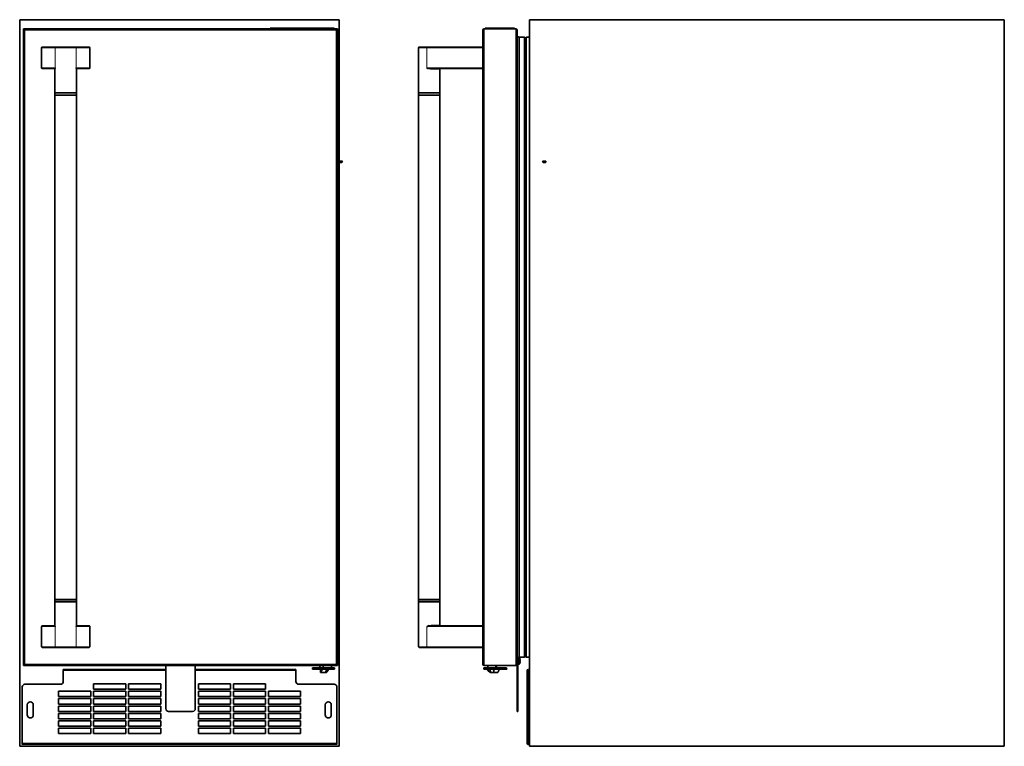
# Model space of a CAD drawing. Extents: x 9.5 to 55.4, y -5.9 to 61.1.
# Tile 1 of 2: x 9.5 to 55.4, y -5.9 to 27.9. Entities that reach past the tile are written whole.
import ezdxf

# ---------------------------------------------------------------- set-up
doc = ezdxf.new("R2010")
doc.units = 0
doc.header["$MEASUREMENT"] = 0

msp = doc.modelspace()

# ---------------------------------------------------------------- linework, layer by layer
at = {"color": 7, "lineweight": 35}
for p, q in [((9.482, 27.905), (9.482, -5.927)), ((9.482, 27.905), (24.362, 27.905)), ((24.365, 27.905), (24.362, 27.905)), ((24.362, -5.927), (24.362, 27.905)), ((24.365, 21.309), (24.365, 27.905)), ((55.353, 27.905), (33.228, 27.905)), ((33.228, -5.927), (33.228, 27.905)), ((55.353, -5.927), (55.353, 27.905)), ((55.356, 27.905), (55.353, 27.905)), ((55.356, 27.905), (55.356, -5.927)), ((9.661, -2.165), (9.661, 27.475)), ((9.661, 27.475), (9.691, 27.475)), ((9.701, 27.475), (24.241, 27.475)), ((9.701, 27.445), (9.701, 27.475)), ((21.408, 27.505), (21.158, 27.505)), ((21.158, 27.475), (21.158, 27.505)), ((21.408, 27.505), (23.878, 27.505)), ((24.128, 27.505), (23.878, 27.505)), ((24.128, 27.505), (24.128, 27.475)), ((24.241, 27.475), (24.241, 27.445)), ((24.281, 27.475), (24.251, 27.475)), ((24.281, 27.475), (24.281, -2.165)), ((31.063, 27.416), (31.063, 27.415)), ((31.063, -2.105), (31.063, 27.415)), ((31.123, 27.475), (32.593, 27.475)), ((31.418, 27.505), (31.168, 27.505)), ((31.168, 27.475), (31.168, 27.505)), ((31.418, 27.505), (32.288, 27.505)), ((32.538, 27.505), (32.288, 27.505)), ((32.538, 27.505), (32.538, 27.475)), ((32.649, 27.415), (32.653, 27.415)), ((32.653, 27.415), (32.653, 27.397)), ((32.653, 27.397), (32.653, -2.086)), ((32.76, 27.095), (32.659, 27.126)), ((32.979, 27.095), (32.76, 27.095)), ((32.76, -1.785), (32.76, 27.095)), ((33.085, -1.77), (33.085, 27.08)), ((33.228, 27.095), (33.1, 27.095)), ((10.53, 26.63), (11.167, 26.63)), ((11.167, 26.63), (12.08, 26.63)), ((12.08, 26.63), (12.718, 26.63)), ((28.093, 26.63), (28.452, 26.63)), ((28.452, 26.63), (31.063, 26.63)), ((31.063, 26.63), (31.063, 26.6)), ((33.041, -1.723), (33.041, 27.033)), ((33.07, 26.901), (33.041, 26.901)), ((10.499, 26.6), (10.499, 25.66)), ((12.749, 25.66), (12.749, 26.6)), ((28.063, 24.505), (28.063, 26.6)), ((31.063, 25.66), (31.063, 26.6)), ((10.53, 25.63), (11.109, 25.63)), ((11.124, 25.621), (11.124, 24.505)), ((11.129, 25.643), (11.127, 25.639)), ((11.131, 25.648), (11.129, 25.643)), ((12.124, 25.621), (12.124, 24.505)), ((12.718, 25.63), (12.138, 25.63)), ((28.52, 25.634), (28.503, 25.639)), ((28.543, 25.644), (28.516, 25.648)), ((31.063, 25.63), (28.69, 25.63)), ((29.063, 24.505), (29.063, 25.6)), ((31.063, 25.63), (31.063, 25.66)), ((11.124, 24.505), (12.124, 24.505)), ((12.124, 24.495), (11.124, 24.495)), ((11.124, 24.495), (11.124, 24.395)), ((11.124, 24.395), (11.624, 24.395)), ((11.124, 24.395), (11.124, 0.915)), ((11.124, 24.395), (12.124, 24.395)), ((11.311, 24.505), (11.311, 24.495)), ((11.624, 24.395), (12.124, 24.395)), ((11.936, 24.505), (11.936, 24.495)), ((12.124, 24.495), (12.124, 24.395)), ((12.124, 24.395), (12.124, 0.915)), ((28.063, 24.505), (28.563, 24.505)), ((28.563, 24.495), (28.063, 24.495)), ((28.063, 24.395), (28.063, 24.495)), ((28.063, 24.395), (29.063, 24.395)), ((28.063, 0.915), (28.063, 24.395)), ((28.063, 24.395), (28.563, 24.395)), ((28.251, 24.495), (28.251, 24.505)), ((28.563, 24.505), (29.063, 24.505)), ((29.063, 24.495), (28.563, 24.495)), ((28.563, 24.395), (29.063, 24.395)), ((28.876, 24.495), (28.876, 24.505)), ((29.063, 24.395), (29.063, 24.495)), ((29.063, 0.915), (29.063, 24.395)), ((24.365, -5.927), (24.365, 21.276)), ((24.438, 21.323), (24.391, 21.323)), ((24.391, 21.263), (24.438, 21.263)), ((24.438, 21.263), (24.391, 21.263)), ((24.486, 21.323), (24.438, 21.323)), ((24.486, 21.263), (24.438, 21.263)), ((24.438, 21.263), (24.486, 21.263)), ((33.877, 21.323), (33.972, 21.323)), ((33.972, 21.323), (33.877, 21.323)), ((33.877, 21.263), (33.972, 21.263)), ((33.972, 21.263), (33.877, 21.263)), ((11.124, 0.915), (11.624, 0.915)), ((12.124, 0.915), (11.124, 0.915)), ((11.124, 0.815), (11.124, 0.915)), ((11.124, 0.815), (12.124, 0.815)), ((11.124, -0.31), (11.124, 0.805)), ((12.124, 0.805), (11.124, 0.805)), ((11.311, 0.805), (11.311, 0.815)), ((11.624, 0.915), (12.124, 0.915)), ((11.936, 0.805), (11.936, 0.815)), ((12.124, 0.815), (12.124, 0.915)), ((12.124, -0.31), (12.124, 0.805)), ((28.063, 0.915), (29.063, 0.915)), ((28.563, 0.915), (28.063, 0.915)), ((28.063, 0.915), (28.063, 0.815)), ((28.063, 0.815), (28.563, 0.815)), ((28.563, 0.805), (28.063, 0.805)), ((28.063, 0.805), (28.063, -1.29)), ((28.251, 0.815), (28.251, 0.805)), ((29.063, 0.915), (28.563, 0.915)), ((28.563, 0.815), (29.063, 0.815)), ((29.063, 0.805), (28.563, 0.805)), ((28.876, 0.815), (28.876, 0.805)), ((29.063, 0.915), (29.063, 0.815)), ((29.063, 0.805), (29.063, -0.29)), ((10.499, -0.35), (10.499, -1.29)), ((10.53, -0.32), (11.109, -0.32)), ((12.117, -0.337), (12.119, -0.332)), ((12.119, -0.332), (12.12, -0.329)), ((12.718, -0.32), (12.138, -0.32)), ((12.749, -1.29), (12.749, -0.35)), ((28.479, -0.337), (28.492, -0.332)), ((28.492, -0.332), (28.503, -0.329)), ((31.063, -0.32), (28.69, -0.32)), ((31.063, -0.35), (31.063, -0.32)), ((31.063, -1.29), (31.063, -0.35)), ((11.167, -1.32), (10.53, -1.32)), ((12.08, -1.32), (11.167, -1.32)), ((12.718, -1.32), (12.08, -1.32)), ((28.452, -1.32), (28.093, -1.32)), ((31.063, -1.32), (28.452, -1.32)), ((31.063, -1.29), (31.063, -1.32)), ((32.659, -1.815), (32.76, -1.785)), ((32.683, -1.905), (32.683, -1.808)), ((32.711, -1.8), (32.742, -1.8)), ((32.76, -1.785), (32.979, -1.785)), ((33.041, -1.59), (33.07, -1.59)), ((33.1, -1.785), (33.228, -1.785)), ((9.661, -2.165), (9.691, -2.165)), ((9.701, -2.165), (9.701, -2.135)), ((9.701, -2.165), (24.241, -2.165)), ((16.289, -2.165), (16.289, -4.175)), ((17.664, -4.175), (17.664, -2.165)), ((23.124, -2.27), (23.122, -2.33)), ((23.124, -2.27), (23.158, -2.27)), ((23.158, -2.27), (23.328, -2.27)), ((23.846, -2.27), (23.328, -2.27)), ((23.473, -2.17), (23.47, -2.27)), ((23.473, -2.17), (23.478, -2.17)), ((23.478, -2.17), (23.49, -2.17)), ((23.49, -2.17), (23.599, -2.17)), ((23.599, -2.17), (23.611, -2.17)), ((23.611, -2.17), (23.62, -2.17)), ((23.62, -2.17), (23.632, -2.17)), ((23.662, -2.17), (23.632, -2.17)), ((24.008, -2.17), (23.662, -2.17)), ((23.846, -2.27), (24.141, -2.27)), ((24.008, -2.17), (24.01, -2.27)), ((24.141, -2.27), (24.143, -2.33)), ((24.241, -2.135), (24.241, -2.165)), ((24.281, -2.165), (24.251, -2.165)), ((31.063, -2.105), (31.063, -2.105)), ((31.11, -2.27), (31.108, -2.33)), ((31.11, -2.27), (31.111, -2.27)), ((31.156, -2.27), (31.111, -2.27)), ((31.123, -2.165), (32.593, -2.165)), ((31.156, -2.27), (31.663, -2.27)), ((31.288, -2.17), (31.286, -2.27)), ((31.587, -2.17), (31.288, -2.17)), ((31.668, -2.17), (31.587, -2.17)), ((32.089, -2.27), (31.663, -2.27)), ((31.668, -2.17), (31.697, -2.17)), ((31.668, -2.17), (31.67, -2.27)), ((31.697, -2.17), (31.7, -2.17)), ((31.7, -2.17), (31.702, -2.27)), ((32.089, -2.27), (32.169, -2.27)), ((32.169, -2.27), (32.172, -2.33)), ((32.605, -2.155), (32.593, -2.165)), ((32.649, -2.105), (32.653, -2.105)), ((32.653, -2.086), (32.653, -2.105)), ((32.653, -4.175), (32.653, -2.086)), ((32.683, -4.175), (32.683, -1.905)), ((32.688, -2.11), (32.742, -2.11)), ((32.789, -1.862), (32.788, -1.863)), ((32.8, -1.935), (32.788, -1.938)), ((32.788, -1.972), (32.8, -1.974)), ((32.788, -2.047), (32.789, -2.047)), ((11.512, -2.351), (16.289, -2.351)), ((11.512, -2.916), (11.512, -2.401)), ((17.664, -2.351), (22.352, -2.351)), ((22.352, -2.401), (22.352, -2.399)), ((22.352, -2.399), (22.352, -2.401)), ((22.352, -2.661), (22.352, -2.401)), ((22.352, -2.401), (22.352, -2.916)), ((22.352, -2.401), (22.352, -2.916)), ((23.122, -2.33), (23.156, -2.33)), ((23.156, -2.33), (23.328, -2.33)), ((23.846, -2.33), (23.328, -2.33)), ((23.498, -2.475), (23.494, -2.359)), ((23.513, -2.49), (23.518, -2.49)), ((23.721, -2.49), (23.518, -2.49)), ((23.766, -2.49), (23.721, -2.49)), ((23.846, -2.33), (24.143, -2.33)), ((31.108, -2.33), (31.109, -2.33)), ((31.154, -2.33), (31.109, -2.33)), ((31.154, -2.33), (31.665, -2.33)), ((31.464, -2.49), (31.422, -2.49)), ((31.561, -2.49), (31.464, -2.49)), ((31.744, -2.49), (31.561, -2.49)), ((32.091, -2.33), (31.665, -2.33)), ((31.802, -2.36), (31.802, -2.359)), ((32.091, -2.33), (32.172, -2.33)), ((33.128, -2.401), (33.128, -2.916)), ((33.176, -2.401), (33.177, -2.401)), ((33.176, -2.401), (33.176, -2.916)), ((33.177, -2.916), (33.177, -2.401)), ((33.181, -2.661), (33.181, -2.401)), ((33.181, -2.661), (33.228, -2.661)), ((9.602, -3.166), (9.602, -5.786)), ((9.727, -3.041), (11.387, -3.041)), ((12.924, -3.023), (12.924, -3.273)), ((12.924, -3.023), (12.924, -3.273)), ((14.424, -3.023), (12.924, -3.023)), ((14.424, -3.273), (14.424, -3.023)), ((14.553, -3.023), (14.553, -3.273)), ((14.553, -3.023), (14.553, -3.273)), ((16.053, -3.023), (14.553, -3.023)), ((16.053, -3.273), (16.053, -3.023)), ((17.811, -3.023), (17.811, -3.273)), ((17.811, -3.023), (17.811, -3.273)), ((19.311, -3.023), (17.811, -3.023)), ((19.311, -3.273), (19.311, -3.023)), ((19.44, -3.023), (19.44, -3.273)), ((19.44, -3.023), (19.44, -3.273)), ((20.94, -3.023), (19.44, -3.023)), ((20.94, -3.273), (20.94, -3.023)), ((22.477, -3.041), (24.137, -3.041)), ((24.262, -5.786), (24.262, -3.166)), ((24.262, -5.786), (24.262, -3.166)), ((33.127, -3.041), (33.175, -3.041)), ((33.127, -5.786), (33.127, -3.166)), ((33.176, -3.041), (33.175, -3.041)), ((33.175, -5.786), (33.175, -3.166)), ((33.176, -2.891), (33.177, -2.891)), ((33.176, -3.971), (33.176, -2.891)), ((33.176, -3.023), (33.176, -3.273)), ((33.176, -3.273), (33.176, -3.023)), ((33.176, -3.023), (33.176, -3.023)), ((33.176, -3.023), (33.176, -3.273)), ((33.176, -3.273), (33.176, -3.023)), ((33.176, -3.023), (33.176, -3.023)), ((33.177, -2.891), (33.177, -3.971)), ((33.177, -3.023), (33.177, -3.273)), ((33.177, -3.273), (33.177, -3.023)), ((33.177, -3.023), (33.177, -3.023)), ((33.177, -3.023), (33.177, -3.273)), ((33.177, -3.273), (33.177, -3.023)), ((33.177, -3.023), (33.177, -3.023)), ((33.178, -3.041), (33.178, -3.041)), ((33.178, -3.166), (33.178, -5.786)), ((11.295, -3.366), (11.295, -3.616)), ((11.295, -3.366), (11.295, -3.616)), ((12.795, -3.366), (11.295, -3.366)), ((11.295, -3.616), (12.795, -3.616)), ((12.795, -3.616), (12.795, -3.366)), ((12.924, -3.273), (14.424, -3.273)), ((12.924, -3.366), (12.924, -3.616)), ((12.924, -3.366), (12.924, -3.616)), ((14.424, -3.366), (12.924, -3.366)), ((12.924, -3.616), (14.424, -3.616)), ((14.424, -3.616), (14.424, -3.366)), ((14.553, -3.273), (16.053, -3.273)), ((14.553, -3.366), (14.553, -3.616)), ((14.553, -3.366), (14.553, -3.616)), ((16.053, -3.366), (14.553, -3.366)), ((14.553, -3.616), (16.053, -3.616)), ((16.053, -3.616), (16.053, -3.366)), ((17.811, -3.273), (19.311, -3.273)), ((17.811, -3.366), (17.811, -3.616)), ((17.811, -3.366), (17.811, -3.616)), ((19.311, -3.366), (17.811, -3.366)), ((17.811, -3.616), (19.311, -3.616)), ((19.311, -3.616), (19.311, -3.366)), ((19.44, -3.273), (20.94, -3.273)), ((19.44, -3.366), (19.44, -3.616)), ((19.44, -3.366), (19.44, -3.616)), ((20.94, -3.366), (19.44, -3.366)), ((19.44, -3.616), (20.94, -3.616)), ((20.94, -3.616), (20.94, -3.366)), ((21.069, -3.366), (21.069, -3.616)), ((21.069, -3.366), (21.069, -3.616)), ((22.569, -3.366), (21.069, -3.366)), ((21.069, -3.616), (22.569, -3.616)), ((22.569, -3.616), (22.569, -3.366)), ((33.176, -3.273), (33.176, -3.273)), ((33.176, -3.273), (33.176, -3.273)), ((33.176, -3.366), (33.176, -3.616)), ((33.176, -3.616), (33.176, -3.366)), ((33.176, -3.366), (33.176, -3.366)), ((33.176, -3.366), (33.176, -3.616)), ((33.176, -3.616), (33.176, -3.366)), ((33.176, -3.366), (33.176, -3.366)), ((33.176, -3.366), (33.176, -3.616)), ((33.176, -3.616), (33.176, -3.366)), ((33.176, -3.366), (33.176, -3.366)), ((33.176, -3.616), (33.176, -3.616)), ((33.176, -3.616), (33.176, -3.616)), ((33.176, -3.616), (33.176, -3.616)), ((33.177, -3.273), (33.177, -3.273)), ((33.177, -3.273), (33.177, -3.273)), ((33.177, -3.616), (33.177, -3.366)), ((33.177, -3.366), (33.178, -3.366)), ((33.177, -3.366), (33.177, -3.616)), ((33.177, -3.616), (33.177, -3.366)), ((33.177, -3.366), (33.177, -3.366)), ((33.177, -3.366), (33.177, -3.616)), ((33.177, -3.616), (33.177, -3.366)), ((33.177, -3.366), (33.177, -3.366)), ((33.178, -3.616), (33.177, -3.616)), ((33.177, -3.616), (33.177, -3.616)), ((33.177, -3.616), (33.177, -3.616)), ((33.178, -3.366), (33.178, -3.616)), ((9.836, -3.997), (9.836, -4.466)), ((9.836, -3.997), (9.836, -4.466)), ((10.117, -4.466), (10.117, -3.997)), ((11.295, -3.709), (11.295, -3.959)), ((11.295, -3.709), (11.295, -3.959)), ((12.795, -3.709), (11.295, -3.709)), ((11.295, -3.959), (12.795, -3.959)), ((11.295, -4.052), (11.295, -4.302)), ((11.295, -4.052), (11.295, -4.302)), ((12.795, -4.052), (11.295, -4.052)), ((12.795, -3.959), (12.795, -3.709)), ((12.795, -4.302), (12.795, -4.052)), ((12.924, -3.709), (12.924, -3.959)), ((12.924, -3.709), (12.924, -3.959)), ((14.424, -3.709), (12.924, -3.709)), ((12.924, -3.959), (14.424, -3.959)), ((12.924, -4.052), (12.924, -4.302)), ((12.924, -4.052), (12.924, -4.302)), ((14.424, -4.052), (12.924, -4.052)), ((14.424, -3.959), (14.424, -3.709)), ((14.424, -4.302), (14.424, -4.052)), ((14.553, -3.709), (14.553, -3.959)), ((14.553, -3.709), (14.553, -3.959)), ((16.053, -3.709), (14.553, -3.709)), ((14.553, -3.959), (16.053, -3.959)), ((14.553, -4.052), (14.553, -4.302)), ((14.553, -4.052), (14.553, -4.302)), ((16.053, -4.052), (14.553, -4.052)), ((16.053, -3.959), (16.053, -3.709)), ((16.053, -4.302), (16.053, -4.052)), ((17.811, -3.709), (17.811, -3.959)), ((17.811, -3.709), (17.811, -3.959)), ((19.311, -3.709), (17.811, -3.709)), ((17.811, -3.959), (19.311, -3.959)), ((17.811, -4.052), (17.811, -4.302)), ((17.811, -4.052), (17.811, -4.302)), ((19.311, -4.052), (17.811, -4.052)), ((19.311, -3.959), (19.311, -3.709)), ((19.311, -4.302), (19.311, -4.052)), ((19.44, -3.709), (19.44, -3.959)), ((19.44, -3.709), (19.44, -3.959)), ((20.94, -3.709), (19.44, -3.709)), ((19.44, -3.959), (20.94, -3.959)), ((19.44, -4.052), (19.44, -4.302)), ((19.44, -4.052), (19.44, -4.302)), ((20.94, -4.052), (19.44, -4.052)), ((20.94, -3.959), (20.94, -3.709)), ((20.94, -4.302), (20.94, -4.052)), ((21.069, -3.709), (21.069, -3.959)), ((21.069, -3.709), (21.069, -3.959)), ((22.569, -3.709), (21.069, -3.709)), ((21.069, -3.959), (22.569, -3.959)), ((21.069, -4.052), (21.069, -4.302)), ((21.069, -4.052), (21.069, -4.302)), ((22.569, -4.052), (21.069, -4.052)), ((22.569, -3.959), (22.569, -3.709)), ((22.569, -4.302), (22.569, -4.052)), ((23.716, -3.997), (23.716, -4.466)), ((23.716, -3.997), (23.716, -4.466)), ((23.997, -4.466), (23.997, -3.997)), ((33.175, -4.466), (33.175, -3.997)), ((33.175, -3.997), (33.175, -4.466)), ((33.176, -3.709), (33.176, -3.959)), ((33.176, -3.959), (33.176, -3.709)), ((33.176, -3.709), (33.176, -3.709)), ((33.176, -3.709), (33.176, -3.959)), ((33.176, -3.959), (33.176, -3.709)), ((33.176, -3.709), (33.176, -3.709)), ((33.176, -3.709), (33.176, -3.959)), ((33.176, -3.959), (33.176, -3.709)), ((33.176, -3.709), (33.176, -3.709)), ((33.176, -3.959), (33.176, -3.959)), ((33.176, -3.959), (33.176, -3.959)), ((33.176, -3.959), (33.176, -3.959)), ((33.177, -3.971), (33.176, -3.971)), ((33.176, -4.052), (33.176, -4.302)), ((33.176, -4.302), (33.176, -4.052)), ((33.176, -4.052), (33.176, -4.052)), ((33.176, -4.052), (33.176, -4.302)), ((33.176, -4.302), (33.176, -4.052)), ((33.176, -4.052), (33.176, -4.052)), ((33.176, -4.052), (33.176, -4.302)), ((33.176, -4.302), (33.176, -4.052)), ((33.176, -4.052), (33.176, -4.052)), ((33.177, -3.959), (33.177, -3.709)), ((33.177, -3.709), (33.178, -3.709)), ((33.177, -3.709), (33.177, -3.959)), ((33.177, -3.959), (33.177, -3.709)), ((33.177, -3.709), (33.177, -3.709)), ((33.177, -3.709), (33.177, -3.959)), ((33.177, -3.959), (33.177, -3.709)), ((33.177, -3.709), (33.177, -3.709)), ((33.178, -3.959), (33.177, -3.959)), ((33.177, -3.959), (33.177, -3.959)), ((33.177, -3.959), (33.177, -3.959)), ((33.177, -4.302), (33.177, -4.052)), ((33.177, -4.052), (33.178, -4.052)), ((33.177, -4.052), (33.177, -4.302)), ((33.177, -4.302), (33.177, -4.052)), ((33.177, -4.052), (33.177, -4.052)), ((33.177, -4.052), (33.177, -4.302)), ((33.177, -4.302), (33.177, -4.052)), ((33.177, -4.052), (33.177, -4.052)), ((33.178, -3.709), (33.178, -3.959)), ((33.178, -4.466), (33.178, -3.997)), ((33.178, -3.997), (33.178, -4.466)), ((33.178, -4.052), (33.178, -4.302)), ((11.295, -4.302), (12.795, -4.302)), ((11.295, -4.395), (11.295, -4.645)), ((11.295, -4.395), (11.295, -4.645)), ((12.795, -4.395), (11.295, -4.395)), ((12.795, -4.645), (12.795, -4.395)), ((12.924, -4.302), (14.424, -4.302)), ((12.924, -4.395), (12.924, -4.645)), ((12.924, -4.395), (12.924, -4.645)), ((14.424, -4.395), (12.924, -4.395)), ((14.424, -4.645), (14.424, -4.395)), ((14.553, -4.302), (16.053, -4.302)), ((14.553, -4.395), (14.553, -4.645)), ((14.553, -4.395), (14.553, -4.645)), ((16.053, -4.395), (14.553, -4.395)), ((16.053, -4.645), (16.053, -4.395)), ((16.414, -4.3), (17.539, -4.3)), ((17.811, -4.302), (19.311, -4.302)), ((17.811, -4.395), (17.811, -4.645)), ((17.811, -4.395), (17.811, -4.645)), ((19.311, -4.395), (17.811, -4.395)), ((19.311, -4.645), (19.311, -4.395)), ((19.44, -4.302), (20.94, -4.302)), ((19.44, -4.395), (19.44, -4.645)), ((19.44, -4.395), (19.44, -4.645)), ((20.94, -4.395), (19.44, -4.395)), ((20.94, -4.645), (20.94, -4.395)), ((21.069, -4.302), (22.569, -4.302)), ((21.069, -4.395), (21.069, -4.645)), ((21.069, -4.395), (21.069, -4.645)), ((22.569, -4.395), (21.069, -4.395)), ((22.569, -4.645), (22.569, -4.395)), ((32.653, -4.175), (32.653, -4.3)), ((32.683, -4.3), (32.653, -4.3)), ((32.683, -4.3), (32.683, -4.175)), ((33.176, -4.302), (33.176, -4.302)), ((33.176, -4.302), (33.176, -4.302)), ((33.176, -4.302), (33.176, -4.302)), ((33.176, -4.395), (33.176, -4.645)), ((33.176, -4.645), (33.176, -4.395)), ((33.176, -4.395), (33.176, -4.395)), ((33.176, -4.395), (33.176, -4.645)), ((33.176, -4.645), (33.176, -4.395)), ((33.176, -4.395), (33.176, -4.395)), ((33.176, -4.395), (33.176, -4.645)), ((33.176, -4.645), (33.176, -4.395)), ((33.176, -4.395), (33.176, -4.395)), ((33.178, -4.302), (33.177, -4.302)), ((33.177, -4.302), (33.177, -4.302)), ((33.177, -4.302), (33.177, -4.302)), ((33.177, -4.645), (33.177, -4.395)), ((33.177, -4.395), (33.178, -4.395)), ((33.177, -4.395), (33.177, -4.645)), ((33.177, -4.645), (33.177, -4.395)), ((33.177, -4.395), (33.177, -4.395)), ((33.177, -4.395), (33.177, -4.645)), ((33.177, -4.645), (33.177, -4.395)), ((33.177, -4.395), (33.177, -4.395)), ((33.178, -4.395), (33.178, -4.645)), ((11.295, -4.645), (12.795, -4.645)), ((11.295, -4.738), (11.295, -4.988)), ((11.295, -4.738), (11.295, -4.988)), ((12.795, -4.738), (11.295, -4.738)), ((11.295, -4.988), (12.795, -4.988)), ((12.795, -4.988), (12.795, -4.738)), ((12.924, -4.645), (14.424, -4.645)), ((12.924, -4.738), (12.924, -4.988)), ((12.924, -4.738), (12.924, -4.988)), ((14.424, -4.738), (12.924, -4.738)), ((12.924, -4.988), (14.424, -4.988)), ((14.424, -4.988), (14.424, -4.738)), ((14.553, -4.645), (16.053, -4.645)), ((14.553, -4.738), (14.553, -4.988)), ((14.553, -4.738), (14.553, -4.988)), ((16.053, -4.738), (14.553, -4.738)), ((14.553, -4.988), (16.053, -4.988)), ((16.053, -4.988), (16.053, -4.738)), ((17.811, -4.645), (19.311, -4.645)), ((17.811, -4.738), (17.811, -4.988)), ((17.811, -4.738), (17.811, -4.988)), ((19.311, -4.738), (17.811, -4.738)), ((17.811, -4.988), (19.311, -4.988)), ((19.311, -4.988), (19.311, -4.738)), ((19.44, -4.645), (20.94, -4.645)), ((19.44, -4.738), (19.44, -4.988)), ((19.44, -4.738), (19.44, -4.988)), ((20.94, -4.738), (19.44, -4.738)), ((19.44, -4.988), (20.94, -4.988)), ((20.94, -4.988), (20.94, -4.738)), ((21.069, -4.645), (22.569, -4.645)), ((21.069, -4.738), (21.069, -4.988)), ((21.069, -4.738), (21.069, -4.988)), ((22.569, -4.738), (21.069, -4.738)), ((21.069, -4.988), (22.569, -4.988)), ((22.569, -4.988), (22.569, -4.738)), ((33.176, -4.645), (33.176, -4.645)), ((33.176, -4.645), (33.176, -4.645)), ((33.176, -4.645), (33.176, -4.645)), ((33.176, -4.738), (33.176, -4.988)), ((33.176, -4.988), (33.176, -4.738)), ((33.176, -4.738), (33.176, -4.738)), ((33.176, -4.738), (33.176, -4.988)), ((33.176, -4.988), (33.176, -4.738)), ((33.176, -4.738), (33.176, -4.738)), ((33.176, -4.738), (33.176, -4.988)), ((33.176, -4.988), (33.176, -4.738)), ((33.176, -4.738), (33.176, -4.738)), ((33.176, -4.988), (33.176, -4.988)), ((33.176, -4.988), (33.176, -4.988)), ((33.176, -4.988), (33.176, -4.988)), ((33.178, -4.645), (33.177, -4.645)), ((33.177, -4.645), (33.177, -4.645)), ((33.177, -4.645), (33.177, -4.645)), ((33.177, -4.988), (33.177, -4.738)), ((33.177, -4.738), (33.178, -4.738)), ((33.177, -4.738), (33.177, -4.988)), ((33.177, -4.988), (33.177, -4.738)), ((33.177, -4.738), (33.177, -4.738)), ((33.177, -4.738), (33.177, -4.988)), ((33.177, -4.988), (33.177, -4.738)), ((33.177, -4.738), (33.177, -4.738)), ((33.178, -4.988), (33.177, -4.988)), ((33.177, -4.988), (33.177, -4.988)), ((33.177, -4.988), (33.177, -4.988)), ((33.178, -4.738), (33.178, -4.988)), ((11.295, -5.081), (11.295, -5.331)), ((11.295, -5.081), (11.295, -5.331)), ((12.795, -5.081), (11.295, -5.081)), ((11.295, -5.331), (12.795, -5.331)), ((12.795, -5.331), (12.795, -5.081)), ((12.924, -5.081), (12.924, -5.331)), ((12.924, -5.081), (12.924, -5.331)), ((14.424, -5.081), (12.924, -5.081)), ((12.924, -5.331), (14.424, -5.331)), ((14.424, -5.331), (14.424, -5.081)), ((14.553, -5.081), (14.553, -5.331)), ((14.553, -5.081), (14.553, -5.331)), ((16.053, -5.081), (14.553, -5.081)), ((14.553, -5.331), (16.053, -5.331)), ((16.053, -5.331), (16.053, -5.081)), ((17.811, -5.081), (17.811, -5.331)), ((17.811, -5.081), (17.811, -5.331)), ((19.311, -5.081), (17.811, -5.081)), ((17.811, -5.331), (19.311, -5.331)), ((19.311, -5.331), (19.311, -5.081)), ((19.44, -5.081), (19.44, -5.331)), ((19.44, -5.081), (19.44, -5.331)), ((20.94, -5.081), (19.44, -5.081)), ((19.44, -5.331), (20.94, -5.331)), ((20.94, -5.331), (20.94, -5.081)), ((21.069, -5.081), (21.069, -5.331)), ((21.069, -5.081), (21.069, -5.331)), ((22.569, -5.081), (21.069, -5.081)), ((21.069, -5.331), (22.569, -5.331)), ((22.569, -5.331), (22.569, -5.081)), ((33.176, -5.081), (33.176, -5.331)), ((33.176, -5.331), (33.176, -5.081)), ((33.176, -5.081), (33.176, -5.081)), ((33.176, -5.081), (33.176, -5.331)), ((33.176, -5.331), (33.176, -5.081)), ((33.176, -5.081), (33.176, -5.081)), ((33.176, -5.081), (33.176, -5.331)), ((33.176, -5.331), (33.176, -5.081)), ((33.176, -5.081), (33.176, -5.081)), ((33.176, -5.331), (33.176, -5.331)), ((33.176, -5.331), (33.176, -5.331)), ((33.176, -5.331), (33.176, -5.331)), ((33.177, -5.081), (33.177, -5.081)), ((33.177, -5.081), (33.177, -5.331)), ((33.177, -5.331), (33.177, -5.081)), ((33.177, -5.081), (33.178, -5.081)), ((33.177, -5.331), (33.177, -5.081)), ((33.177, -5.081), (33.177, -5.331)), ((33.177, -5.331), (33.177, -5.081)), ((33.177, -5.081), (33.177, -5.081)), ((33.177, -5.331), (33.177, -5.331)), ((33.178, -5.331), (33.177, -5.331)), ((33.177, -5.331), (33.177, -5.331)), ((33.178, -5.081), (33.178, -5.331)), ((24.362, -5.927), (9.482, -5.927)), ((24.262, -5.836), (9.602, -5.836)), ((24.262, -5.786), (24.262, -5.526)), ((24.365, -5.927), (24.362, -5.927)), ((33.178, -5.786), (33.175, -5.786)), ((33.18, -5.786), (33.18, -5.526)), ((33.18, -5.526), (33.228, -5.526)), ((55.353, -5.927), (33.228, -5.927)), ((55.353, -5.927), (55.356, -5.927))]:
    msp.add_line(p, q, dxfattribs=at)
at = {"color": 7, "lineweight": 13}
for p, q in [((24.221, 27.415), (9.721, 27.415)), ((9.721, 27.415), (9.721, -2.105)), ((21.408, 27.505), (21.408, 27.475)), ((23.878, 27.475), (23.878, 27.505)), ((24.221, -2.105), (24.221, 27.415)), ((31.123, 27.475), (31.123, -2.165)), ((31.418, 27.505), (31.418, 27.475)), ((32.288, 27.475), (32.288, 27.505)), ((32.593, 27.475), (32.593, -2.165)), ((32.659, -1.815), (32.659, 27.126)), ((32.979, -1.785), (32.979, 27.095)), ((33.1, -1.785), (33.1, 27.095)), ((33.07, -1.59), (33.07, 26.901)), ((11.138, 26.6), (10.499, 26.6)), ((11.138, 25.66), (11.138, 26.6)), ((12.11, 26.6), (11.138, 26.6)), ((12.749, 26.6), (12.11, 26.6)), ((12.11, 25.66), (12.11, 26.6)), ((28.445, 26.6), (28.063, 26.6)), ((31.063, 26.6), (28.445, 26.6)), ((28.445, 25.66), (28.445, 26.6)), ((11.138, 25.66), (10.499, 25.66)), ((11.11, 25.633), (11.112, 25.636)), ((11.11, 25.633), (11.11, 25.633)), ((11.112, 25.636), (11.114, 25.638)), ((11.114, 25.638), (11.116, 25.641)), ((11.116, 25.641), (11.116, 25.641)), ((11.116, 25.641), (11.116, 25.641)), ((11.124, 25.621), (11.124, 25.621)), ((12.749, 25.66), (12.11, 25.66)), ((12.124, 25.621), (12.124, 25.621)), ((12.13, 25.642), (12.129, 25.644)), ((12.132, 25.641), (12.13, 25.642)), ((12.132, 25.641), (12.132, 25.641)), ((12.138, 25.633), (12.137, 25.633)), ((31.063, 25.66), (28.445, 25.66)), ((28.535, 25.629), (28.52, 25.634)), ((28.555, 25.642), (28.543, 25.644)), ((28.566, 25.641), (28.555, 25.642)), ((28.563, 25.621), (28.562, 25.621)), ((28.566, 25.641), (28.566, 25.641)), ((28.567, 25.641), (28.566, 25.641)), ((28.623, 25.606), (28.622, 25.607)), ((28.624, 25.606), (28.623, 25.606)), ((28.635, 25.633), (28.629, 25.633)), ((28.682, 25.6), (29.063, 25.6)), ((10.499, -0.35), (11.138, -0.35)), ((11.11, -0.322), (11.11, -0.323)), ((11.116, -0.33), (11.117, -0.332)), ((11.116, -0.33), (11.116, -0.33)), ((11.117, -0.332), (11.119, -0.333)), ((11.124, -0.31), (11.124, -0.31)), ((11.138, -0.35), (11.138, -1.29)), ((12.11, -0.35), (12.749, -0.35)), ((12.11, -0.35), (12.11, -1.29)), ((12.124, -0.31), (12.124, -0.31)), ((12.134, -0.328), (12.132, -0.33)), ((12.132, -0.33), (12.132, -0.33)), ((12.132, -0.33), (12.132, -0.33)), ((12.135, -0.325), (12.134, -0.328)), ((12.137, -0.323), (12.135, -0.325)), ((12.138, -0.322), (12.137, -0.323)), ((28.445, -0.35), (31.063, -0.35)), ((28.445, -0.35), (28.445, -1.29)), ((28.562, -0.31), (28.563, -0.31)), ((28.567, -0.33), (28.566, -0.33)), ((28.566, -0.33), (28.566, -0.33)), ((28.584, -0.328), (28.567, -0.33)), ((28.602, -0.325), (28.584, -0.328)), ((28.622, -0.296), (28.623, -0.296)), ((28.635, -0.322), (28.629, -0.323)), ((29.063, -0.29), (28.682, -0.29)), ((10.499, -1.29), (11.138, -1.29)), ((11.138, -1.29), (12.11, -1.29)), ((12.11, -1.29), (12.749, -1.29)), ((28.063, -1.29), (28.445, -1.29)), ((28.445, -1.29), (31.063, -1.29)), ((32.688, -1.955), (32.688, -1.807)), ((32.742, -1.8), (32.742, -1.955)), ((32.769, -1.955), (32.769, -1.816)), ((9.721, -2.105), (24.221, -2.105)), ((23.328, -2.33), (23.328, -2.27)), ((23.49, -2.17), (23.488, -2.27)), ((23.598, -2.219), (23.599, -2.17)), ((23.598, -2.27), (23.598, -2.219)), ((23.632, -2.17), (23.631, -2.27)), ((23.846, -2.33), (23.846, -2.27)), ((31.109, -2.33), (31.111, -2.27)), ((31.154, -2.33), (31.156, -2.27)), ((31.665, -2.33), (31.663, -2.27)), ((31.699, -2.27), (31.697, -2.17)), ((32.091, -2.33), (32.089, -2.27)), ((32.683, -1.905), (32.653, -1.905)), ((32.688, -2.11), (32.688, -1.955)), ((32.742, -1.955), (32.742, -2.11)), ((32.769, -2.093), (32.769, -1.955)), ((16.289, -2.401), (11.512, -2.401)), ((22.352, -2.401), (17.664, -2.401)), ((23.494, -2.359), (23.552, -2.359)), ((23.503, -2.475), (23.498, -2.475)), ((23.552, -2.359), (23.571, -2.359)), ((23.581, -2.348), (23.581, -2.348)), ((31.405, -2.484), (31.405, -2.484)), ((31.802, -2.359), (31.802, -2.36)), ((31.804, -2.348), (31.804, -2.348)), ((33.175, -3.166), (33.127, -3.166)), ((33.128, -2.916), (33.176, -2.916)), ((32.653, -4.175), (32.683, -4.175)), ((9.602, -5.786), (24.262, -5.786))]:
    msp.add_line(p, q, dxfattribs=at)
at = {"color": 7, "lineweight": 35}
for points in [[(9.706, 27.471), (9.704, 27.474), (9.702, 27.475), (9.701, 27.475)], [(24.241, 27.475), (24.24, 27.475), (24.238, 27.473), (24.236, 27.471)], [(9.701, -2.165), (9.702, -2.164), (9.705, -2.162), (9.706, -2.16)], [(24.236, -2.16), (24.239, -2.164), (24.24, -2.164), (24.241, -2.165)], [(23.724, -2.486), (23.722, -2.489), (23.721, -2.49), (23.721, -2.49)], [(23.836, -2.413), (23.858, -2.38), (23.868, -2.364), (23.878, -2.347)], [(31.236, -2.339), (31.227, -2.334), (31.216, -2.331), (31.205, -2.33)], [(31.267, -2.368), (31.292, -2.394), (31.321, -2.421), (31.331, -2.429)], [(31.331, -2.429), (31.367, -2.457), (31.405, -2.484)], [(31.574, -2.413), (31.569, -2.391), (31.563, -2.369), (31.554, -2.347)], [(31.76, -2.481), (31.775, -2.458), (31.786, -2.436), (31.791, -2.422)]]:
    msp.add_lwpolyline(points, dxfattribs=at)
at = {"color": 7, "lineweight": 13}
for points in [[(11.109, 25.63), (11.109, 25.63), (11.109, 25.63), (11.109, 25.63), (11.109, 25.631), (11.109, 25.631), (11.11, 25.633)], [(12.138, 25.63), (12.139, 25.63), (12.139, 25.63), (12.139, 25.63), (12.139, 25.631), (12.138, 25.631), (12.138, 25.633)], [(28.69, 25.63), (28.688, 25.63), (28.688, 25.629), (28.686, 25.627), (28.685, 25.622), (28.683, 25.61), (28.682, 25.6)], [(11.109, -0.32), (11.109, -0.32), (11.109, -0.32), (11.109, -0.32), (11.109, -0.32), (11.109, -0.32), (11.11, -0.322)], [(12.138, -0.32), (12.139, -0.32), (12.139, -0.32), (12.139, -0.32), (12.139, -0.32), (12.138, -0.32), (12.138, -0.322)], [(28.623, -0.296), (28.652, -0.291), (28.667, -0.29), (28.682, -0.29)], [(23.503, -2.475), (23.504, -2.475), (23.504, -2.475), (23.504, -2.474), (23.505, -2.472)], [(23.521, -2.484), (23.52, -2.488), (23.519, -2.489), (23.518, -2.49), (23.518, -2.49)], [(23.588, -2.369), (23.568, -2.396), (23.56, -2.409), (23.547, -2.429)], [(23.581, -2.348), (23.586, -2.341), (23.587, -2.338)], [(23.6, -2.338), (23.6, -2.343), (23.599, -2.348), (23.597, -2.353)]]:
    msp.add_lwpolyline(points, dxfattribs=at)
at = {"color": 7, "lineweight": 35}
for centre, radius, start, end in [((9.69, 27.476), 0.029, 181.4449, 212.7776), ((9.723, 27.497), 0.0683, 212.7531, 229.446), ((9.806, 27.59), 0.193, 228.8103, 236.1148), ((9.743, 27.476), 0.0518, 180.2933, 197.1199), ((9.766, 27.483), 0.0762, 197.389, 209.6939), ((10.114, 28.043), 0.741, 235.8302, 237.9479), ((9.829, 27.519), 0.149, 209.6322, 216.5251), ((9.701, 27.438), 0.00761, 43.8409, 86.1967), ((9.643, 27.44), 0.0702, 15.1166, 26.4995), ((9.686, 27.423), 0.0289, 29.1587, 45.5001), ((10.1, 27.718), 0.485, 216.4054, 218.6365), ((9.409, 27.37), 0.315, 12.5445, 16.1936), ((9.623, 27.385), 0.102, 24.0418, 30.1888), ((8.354, 27.13), 1.396, 11.798, 12.7607), ((9.33, 27.252), 0.424, 22.6507, 24.3447), ((25.588, 27.13), 1.396, 167.2393, 168.202), ((23.843, 27.718), 0.485, 321.3635, 323.5946), ((23.828, 28.043), 0.741, 302.052, 304.1699), ((24.612, 27.252), 0.424, 155.6553, 157.3493), ((24.534, 27.37), 0.315, 163.8064, 167.4555), ((24.32, 27.385), 0.102, 149.8112, 155.9582), ((24.299, 27.44), 0.0702, 153.5005, 164.8834), ((24.257, 27.423), 0.0289, 134.4999, 150.8413), ((24.113, 27.519), 0.149, 323.4749, 330.3678), ((24.242, 27.438), 0.00761, 93.8033, 136.1591), ((24.176, 27.483), 0.0762, 330.3061, 342.611), ((24.137, 27.59), 0.193, 303.8852, 311.1897), ((24.2, 27.476), 0.0518, 342.8801, 359.7067), ((24.219, 27.497), 0.0683, 310.554, 327.2469), ((24.252, 27.476), 0.029, 327.2224, 358.5551), ((31.123, 27.415), 0.0599, 90, 180), ((31.092, 27.415), 0.029, 147.2224, 178.5551), ((31.125, 27.394), 0.0683, 130.554, 147.2469), ((31.208, 27.301), 0.193, 123.8852, 131.1897), ((31.516, 26.848), 0.741, 122.0521, 124.1698), ((32.593, 27.415), 0.0599, 360, 89.946), ((32.115, 26.89), 0.756, 48.4524, 50.7351), ((32.478, 27.298), 0.21, 41.1509, 48.6779), ((32.57, 27.379), 0.087, 26.0201, 41.4786), ((32.602, 27.395), 0.0516, 13.5139, 25), ((32.61, 27.397), 0.0427, 0.1291, 13.4204), ((32.658, 27.121), 0.005, 72.9771, 159.8364), ((32.979, 27.033), 0.062, 0, 90), ((33.1, 27.08), 0.015, 90, 180), ((28.093, 26.6), 0.03, 90, 180), ((33.07, 26.916), 0.015, 270, 0), ((11.109, 25.614), 0.0165, 35.4735, 89.1214), ((11.194, 25.572), 0.104, 132.8396, 138.6479), ((11.114, 25.618), 0.0102, 15.6682, 35.7245), ((11.221, 25.543), 0.143, 125.1937, 132.8215), ((11.182, 25.619), 0.058, 159.5529, 178.2075), ((11.224, 25.603), 0.104, 146.2391, 154.1079), ((12.027, 25.543), 0.143, 47.1786, 54.8063), ((12.03, 25.607), 0.0961, 20.0343, 34.0842), ((12.053, 25.616), 0.0716, 14.9432, 19.5271), ((12.048, 25.566), 0.112, 43.8953, 47.0236), ((12.134, 25.618), 0.0101, 144.1914, 164.7194), ((12.139, 25.614), 0.0165, 90.8785, 144.5259), ((29.434, 31.306), 5.731, 260.0542, 260.7753), ((29.383, 28.194), 2.702, 249.6702, 250.9909), ((29.093, 25.6), 0.03, 90, 180), ((24.391, 21.293), 0.03, 90, 180), ((24.391, 21.293), 0.03, 180, 270), ((24.486, 21.293), 0.03, 360, 90), ((24.486, 21.293), 0.03, 270, 0), ((11.109, -0.303), 0.0165, 270.8785, 324.5259), ((11.2, -0.255), 0.112, 223.8953, 227.0236), ((11.114, -0.307), 0.0101, 324.1914, 344.7193), ((11.221, -0.233), 0.143, 227.1786, 234.8063), ((11.195, -0.305), 0.0716, 194.9432, 199.5271), ((11.218, -0.296), 0.0961, 200.0343, 214.0842), ((12.023, -0.292), 0.104, 326.2391, 334.1079), ((12.027, -0.233), 0.143, 305.1937, 312.8215), ((12.066, -0.308), 0.058, 339.5529, 358.2075), ((12.134, -0.307), 0.0102, 195.6863, 215.7207), ((12.054, -0.262), 0.104, 312.8396, 318.6479), ((12.139, -0.303), 0.0165, 215.4735, 269.1213), ((29.739, -3.865), 3.746, 109.6625, 110.2172), ((29.434, -5.995), 5.731, 99.2247, 99.9458), ((28.891, -1.455), 1.192, 106.068, 109.0156), ((28.898, -2.706), 2.399, 97.968, 99.1762), ((29.093, -0.29), 0.03, 180, 270), ((28.093, -1.29), 0.03, 180, 270), ((32.658, -1.811), 0.005, 200.126, 287.0229), ((32.742, -1.83), 0.03, 27.5785, 90), ((32.503, -1.955), 0.3, 17.8891, 27.5785), ((32.979, -1.723), 0.062, 270, 360), ((33.07, -1.605), 0.015, 0, 90), ((33.1, -1.77), 0.015, 180, 270), ((9.69, -2.165), 0.029, 147.2224, 178.5551), ((9.723, -2.187), 0.0683, 130.5589, 147.2178), ((9.806, -2.28), 0.193, 123.8868, 131.1806), ((9.743, -2.165), 0.0518, 162.8801, 179.7067), ((9.766, -2.172), 0.0762, 150.3071, 162.6), ((10.115, -2.733), 0.741, 122.0525, 124.1682), ((9.829, -2.208), 0.149, 143.476, 150.3598), ((9.701, -2.127), 0.00761, 273.8033, 316.1591), ((9.686, -2.112), 0.0289, 314.4999, 330.8413), ((9.643, -2.129), 0.0702, 333.5005, 344.8834), ((10.1, -2.408), 0.486, 141.3651, 143.588), ((9.623, -2.075), 0.102, 329.8112, 335.9582), ((9.409, -2.059), 0.315, 343.8064, 347.4555), ((9.33, -1.942), 0.424, 335.6553, 337.3493), ((8.354, -1.819), 1.396, 347.2393, 348.202), ((23.843, -2.407), 0.485, 36.4054, 38.6365), ((24.612, -1.942), 0.424, 202.6507, 204.3447), ((25.588, -1.819), 1.396, 191.798, 192.7607), ((23.828, -2.733), 0.741, 55.8301, 57.948), ((24.32, -2.075), 0.102, 204.0418, 210.1888), ((24.534, -2.059), 0.315, 192.5445, 196.1936), ((24.257, -2.112), 0.0289, 209.1587, 225.5001), ((24.299, -2.129), 0.0702, 195.1166, 206.4995), ((24.113, -2.208), 0.149, 29.6322, 36.5251), ((24.242, -2.127), 0.00761, 223.8409, 266.1967), ((24.176, -2.172), 0.0762, 17.389, 29.6939), ((24.137, -2.28), 0.193, 48.8103, 56.1148), ((24.2, -2.165), 0.0518, 0.2933, 17.1199), ((24.219, -2.187), 0.0683, 32.7531, 49.446), ((24.252, -2.165), 0.029, 1.4449, 32.7776), ((31.123, -2.105), 0.0599, 180, 270), ((31.092, -2.104), 0.029, 181.4449, 212.7776), ((31.125, -2.083), 0.0683, 212.7531, 229.446), ((31.208, -1.99), 0.193, 228.8103, 236.1148), ((31.516, -1.537), 0.741, 235.8302, 237.9479), ((32.593, -2.105), 0.0599, 270, 359.946), ((32.281, -1.771), 0.503, 310.1558, 311.8483), ((32.478, -1.988), 0.209, 311.3369, 318.8698), ((32.57, -2.068), 0.0868, 318.5375, 334.0383), ((32.607, -2.086), 0.0465, 334.311, 359.2379), ((32.61, -2.086), 0.0427, 346.5796, 359.8709), ((32.688, -2.105), 0.005, 180, 270), ((32.742, -2.08), 0.03, 270, 332.4215), ((32.503, -1.955), 0.3, 332.4215, 342.1109), ((23.464, -2.36), 0.03, 2, 90), ((23.513, -2.475), 0.015, 182, 270), ((23.607, -2.342), 0.0207, 148.6762, 167.3107), ((23.593, -2.333), 0.00382, 97.8111, 153.0988), ((23.592, -2.335), 0.00572, 39.8091, 84.7959), ((23.581, -2.346), 0.0208, 21.9681, 42.3006), ((23.685, -2.465), 0.0446, 331.7992, 344.0459), ((23.967, -2.55), 0.25, 156.1797, 163.0793), ((24.072, -2.596), 0.364, 151.8124, 156.2402), ((24.25, -2.691), 0.566, 148.8531, 151.8422), ((24.859, -3.065), 1.281, 145.9174, 148.6666), ((23.766, -2.465), 0.0251, 270.8328, 299.2308), ((23.763, -2.46), 0.0307, 298.9262, 323.9733), ((26.875, -4.748), 3.832, 143.0604, 143.6589), ((23.824, -2.365), 0.0314, 114.2788, 144.781), ((23.835, -2.39), 0.059, 98.3326, 114.6226), ((22.521, -1.476), 1.615, 323.11, 324.5437), ((23.847, -2.459), 0.129, 91.5743, 98.8553), ((23.856, -2.726), 0.396, 89.6432, 91.9037), ((23.904, -2.361), 0.03, 124.8841, 151.7545), ((23.907, -2.365), 0.0347, 106.5077, 124.8825), ((23.909, -2.372), 0.042, 94.875, 106.6056), ((23.91, -2.39), 0.0601, 89.5248, 95.0349), ((31.205, -2.397), 0.0676, 76.0466, 90.058), ((31.208, -2.385), 0.0553, 59.314, 76.4221), ((31.146, -2.462), 0.153, 45.5347, 53.5805), ((31.06, -2.551), 0.276, 41.5851, 45.9219), ((31.385, -2.334), 0.00371, 89.0941, 142.6868), ((31.386, -2.333), 0.00421, 153.7256, 182.8998), ((31.4, -2.333), 0.0187, 180.8269, 189.1344), ((31.154, -2.379), 0.232, 7.9048, 10.5484), ((31.61, -2.316), 0.228, 187.6139, 201.0586), ((31.388, -2.356), 0.0259, 90.5413, 97.0217), ((31.656, -2.299), 0.278, 200.9389, 206.7287), ((31.422, -2.46), 0.0297, 235.1204, 269.905), ((31.723, -2.265), 0.353, 206.7471, 211.4496), ((31.859, -2.182), 0.512, 211.4895, 215.27), ((31.464, -2.461), 0.0282, 214.9487, 242.3238), ((31.464, -2.461), 0.0285, 242.6818, 270.1163), ((31.506, -2.701), 0.372, 87.9785, 90.4409), ((31.517, -2.42), 0.0897, 79.1536, 88.5766), ((31.527, -2.364), 0.0334, 57.2745, 79.7427), ((31.532, -2.356), 0.0235, 22.4163, 55.5427), ((31.561, -2.482), 0.00777, 270.5044, 323.9468), ((31.55, -2.474), 0.0218, 325.041, 350.4021), ((31.4, -2.439), 0.175, 347.411, 358.0266), ((31.389, -2.44), 0.187, 0.5845, 8.3234), ((31.4, -2.44), 0.175, 358.0625, 0.5038), ((31.743, -2.47), 0.0201, 271.1893, 326.4751), ((31.591, -2.355), 0.211, 341.3393, 358.4557), ((31.825, -2.373), 0.0435, 106.454, 125.2568), ((31.832, -2.36), 0.03, 90, 178), ((31.829, -2.355), 0.0264, 116.1606, 138.5), ((31.826, -2.377), 0.047, 90.0683, 106.7905), ((31.826, -2.349), 0.0198, 90.5938, 116.1832), ((33.178, -2.401), 0.0025, 360, 180), ((11.387, -2.916), 0.125, 270.0001, 360), ((16.414, -4.175), 0.125, 180, 270), ((17.539, -4.175), 0.125, 270, 360)]:
    msp.add_arc(centre, radius, start, end, dxfattribs=at)
at = {"color": 7, "lineweight": 13}
for centre, radius, start, end in [((11.098, 25.607), 0.0289, 34.3795, 65.5797), ((12.063, 25.618), 0.0613, 10.188, 14.9458), ((12.075, 25.62), 0.0487, 0.8787, 10.3779), ((12.149, 25.607), 0.0289, 114.4203, 145.6205), ((12.09, 25.603), 0.0563, 32.436, 41.6221), ((28.846, 26.617), 1.036, 252.5085, 254.0507), ((28.742, 26.239), 0.643, 253.8865, 259.276), ((28.751, 26.946), 1.318, 261.9674, 264.669), ((28.703, 26.043), 0.444, 259.7306, 261.7096), ((28.693, 26.28), 0.649, 264.9137, 269.7281), ((28.69, 25.958), 0.358, 261.7074, 264.1854), ((28.683, 25.881), 0.281, 264.0812, 269.8579), ((11.098, -0.296), 0.0289, 294.4203, 325.6205), ((11.158, -0.292), 0.0563, 212.4359, 221.6221), ((11.172, -0.309), 0.0487, 180.8786, 190.3779), ((11.185, -0.307), 0.0613, 190.188, 194.9458), ((12.149, -0.296), 0.0289, 214.3795, 245.5797), ((28.767, -1.027), 0.746, 103.423, 105.8965), ((28.731, -0.878), 0.592, 101.9223, 103.3645), ((28.73, -1.436), 1.117, 95.2048, 96.5663), ((28.716, -0.806), 0.518, 100.4376, 101.9202), ((28.693, -0.969), 0.649, 90.2719, 95.0863), ((23.712, -2.535), 0.216, 150.4629, 163.0969), ((23.719, -2.545), 0.207, 154.6652, 162.8236), ((23.408, 4.187), 6.673, 270.9695, 272.7407), ((23.823, -2.594), 0.342, 149.0125, 151.1727), ((23.991, -2.698), 0.54, 144.3123, 148.732), ((23.818, -2.592), 0.316, 148.9176, 154.6724), ((24.501, -3.058), 1.164, 143.0304, 144.5138), ((23.512, -2.29), 0.0903, 310.7538, 319.8937), ((23.595, -2.333), 0.0206, 227.8281, 275.3411), ((23.594, -2.321), 0.0181, 248.5594, 291.5544), ((23.521, -2.319), 0.0832, 323.0072, 335.8613), ((23.415, -8.821), 6.486, 87.3965, 88.3661), ((23.486, -7.271), 4.934, 86.3716, 87.3946), ((31.239, -2.34), 0.00271, 141.1089, 170.1203), ((31.137, -2.471), 0.166, 45.0617, 53.2353), ((31.115, -5.712), 3.376, 86.5133, 87.9336), ((31.254, -2.351), 0.00215, 236.1632, 292.6041), ((31.045, -2.565), 0.298, 41.1864, 45.4285), ((31.27, -2.365), 0.00416, 224.2827, 267.3517), ((31.686, -1.998), 0.558, 221.7913, 230.6389), ((31.187, -4.524), 2.187, 84.8495, 86.5156), ((31.332, -2.427), 0.00208, 232.1067, 268.3086), ((31.904, -1.739), 0.896, 230.32, 233.2132), ((32.23, -1.304), 1.44, 233.2071, 235.0712), ((31.383, -2.27), 0.216, 275.8404, 285.4795), ((31.422, -2.461), 0.0291, 234.9781, 269.9523), ((31.917, -9.317), 6.98, 92.0914, 92.9799), ((31.852, 2.667), 5.153, 266.8783, 268.8903), ((32.019, -12.111), 9.775, 91.2828, 92.0906), ((31.562, -2.353), 0.231, 325.427, 333.3337), ((31.597, -2.371), 0.192, 333.4184, 342.4485), ((31.59, -2.37), 0.199, 342.8815, 0.3219), ((31.841, -2.369), 0.0522, 162.3641, 180.1585), ((31.83, -2.366), 0.0413, 137.7124, 162.7269), ((31.84, -2.359), 0.038, 163.3707, 178.989), ((31.83, -2.356), 0.0276, 138.5949, 163.077)]:
    msp.add_arc(centre, radius, start, end, dxfattribs=at)
at = {"color": 7, "lineweight": 35}
for centre, major_axis, ratio, start_param, end_param in [((10.53, 26.6), (0.0309, 0), 0.971472, 1.570191, 3.14103), ((12.718, 26.6), (0.0309, 0), 0.97147, 0, 1.570796), ((10.53, 25.66), (0.0309, 0), 0.971472, 3.142156, 4.712994), ((12.718, 25.66), (0.0309, 0), 0.97147, 4.712389, 6.283185), ((33.877, 21.293), (0, 0.03), 1, 0.000002, 3.141594), ((33.972, 21.293), (0, -0.03), 1, 0.000002, 3.141594), ((10.53, -0.35), (-0.0309, 0), 0.97147, 4.712389, 6.283185), ((12.718, -0.35), (0.0309, 0), 0.971472, 0.000563, 1.571401), ((10.53, -1.29), (-0.0309, 0), 0.97147, 0, 1.570796), ((12.718, -1.29), (0.0309, 0), 0.971472, 4.711784, 6.282622), ((32.509, -1.955), (0, 0.298), 0.984808, 4.845037, 5.026246), ((32.509, -1.955), (0, 0.298), 0.984808, 4.847156, 5.026246), ((32.496, -1.955), (0, 0.297), 0.984808, 4.654922, 4.769856), ((32.496, -1.955), (0, 0.297), 0.984808, 4.712389, 4.769856), ((32.509, -1.955), (0, 0.298), 0.984808, 4.398532, 4.577622), ((32.511, -1.976), (0.282, 0.098), 0.675357, 6.001, 6.098789), ((32.511, -1.976), (0.281, 0.101), 0.696681, 5.992652, 6.090442), ((32.511, -1.933), (-0.281, 0.101), 0.696681, 3.334336, 3.432126), ((32.511, -1.933), (-0.282, 0.098), 0.675357, 3.325989, 3.373686), ((32.509, -1.955), (0, 0.298), 0.984808, 4.577621, 4.579741), ((11.512, -2.401), (0, 0.0503), 0.000173, 0, 1.570796), ((22.352, -2.401), (0, -0.0503), 0.000173, 3.141593, 4.712389), ((33.178, -2.401), (0, 0.0503), 1, 4.829848, 7.853983), ((9.727, -3.166), (0, 0.125), 1, 0.000002, 1.570798), ((22.477, -2.916), (0, -0.125), 1, 4.712391, 6.283187), ((24.137, -3.166), (0, 0.125), 1, 4.712391, 6.283187), ((33.127, -3.166), (0, 0.125), 0.000173, 0, 1.570796), ((33.128, -2.916), (0, -0.125), 0.000173, 0, 1.570796), ((33.175, -3.166), (0, -0.125), 0.000173, 3.141593, 4.712389), ((33.176, -2.916), (0, 0.125), 0.000173, 3.141593, 4.712389), ((33.178, -2.916), (0, 0.125), 0.000173, 1.570796, 3.141593), ((33.178, -3.166), (0, -0.125), 0.000173, 1.570796, 3.141593), ((9.977, -3.997), (0, 0.14), 1, 4.712391, 7.853983), ((23.857, -3.997), (0, 0.14), 1, 4.712391, 7.853983), ((33.175, -3.997), (0, 0.14), 0.000173, 0, 1.570796), ((33.175, -3.997), (0, 0.14), 0.000173, 4.712389, 6.283185), ((33.178, -3.997), (0, 0.14), 0.000173, 0, 1.570796), ((33.178, -3.997), (0, 0.14), 0.000173, 4.712389, 6.283185), ((9.977, -4.466), (0, 0.14), 1, 1.570798, 4.712391), ((23.857, -4.466), (0, 0.14), 1, 1.570798, 4.712391), ((33.175, -4.466), (0, 0.14), 0.000173, 3.141593, 4.712389), ((33.175, -4.466), (0, 0.14), 0.000173, 1.570796, 3.141593), ((33.178, -4.466), (0, 0.14), 0.000173, 3.141593, 4.712389), ((33.178, -4.466), (0, 0.14), 0.000173, 1.570796, 3.141593), ((9.602, -5.786), (0, 0.0503), 0.000173, 1.570796, 3.141593), ((24.262, -5.786), (0, 0.0025), 0.000173, 1.570796, 3.141593), ((24.262, -5.786), (0, 0.0025), 0.000173, 3.141593, 4.712389), ((24.262, -5.786), (0, 0.0503), 0.000173, 1.570796, 3.141593), ((33.178, -5.786), (0, -0.0503), 1, 4.712391, 7.828217), ((33.178, -5.786), (0, -0.0025), 1, 4.712391, 7.853983)]:
    msp.add_ellipse(centre, major_axis=major_axis, ratio=ratio, start_param=start_param, end_param=end_param, dxfattribs=at)
at = {"color": 7, "lineweight": 13}
for centre, major_axis, ratio, start_param, end_param in [((11.167, 26.6), (0, -0.03), 0.97147, 3.141593, 4.712389), ((12.08, 26.6), (0, -0.03), 0.97147, 1.570796, 3.141593), ((28.452, 26.6), (0, -0.03), 0.237162, 3.141593, 4.712389), ((28.626, 25.607), (-0.0051, -0.0296), 0.115983, 3.588417, 4.732508), ((28.626, -0.296), (0.0051, -0.0296), 0.115983, 4.69227, 5.836361), ((28.69, -0.29), (0, -0.03), 0.238699, 4.712404, 6.283316), ((11.167, -1.29), (0, 0.03), 0.97147, 1.570796, 3.141593), ((12.08, -1.29), (0, 0.03), 0.97147, 3.141593, 4.712389), ((28.452, -1.29), (0, 0.03), 0.237162, 1.570796, 3.141593), ((23.518, -2.475), (0, -0.015), 0.98283, 4.747296, 6.283185), ((23.52, -2.472), (0.0145, -0.004), 0.809997, 3.510829, 5.044578), ((23.544, -2.417), (0.013, -0.0074), 0.725146, 3.851506, 5.345402), ((23.582, -2.358), (0.0122, -0.0087), 0.588406, 4.069426, 5.517618), ((31.744, -2.458), (0.0003, -0.0314), 0.473449, 6.278496, 6.865332), ((31.748, -2.472), (0.0122, -0.0087), 0.720327, 5.485511, 6.283185), ((31.777, -2.417), (0.0142, -0.0049), 0.77474, 5.161886, 6.283303), ((31.787, -2.358), (0.015, -0.0004), 0.752729, 4.825615, 6.273807), ((31.79, -2.342), (0.0141, -0.005), 0.705916, 5.025721, 6.202797), ((31.799, -2.327), (0.0109, -0.0104), 0.587152, 5.271564, 6.191073)]:
    msp.add_ellipse(centre, major_axis=major_axis, ratio=ratio, start_param=start_param, end_param=end_param, dxfattribs=at)

doc.saveas('drawing.dxf')
